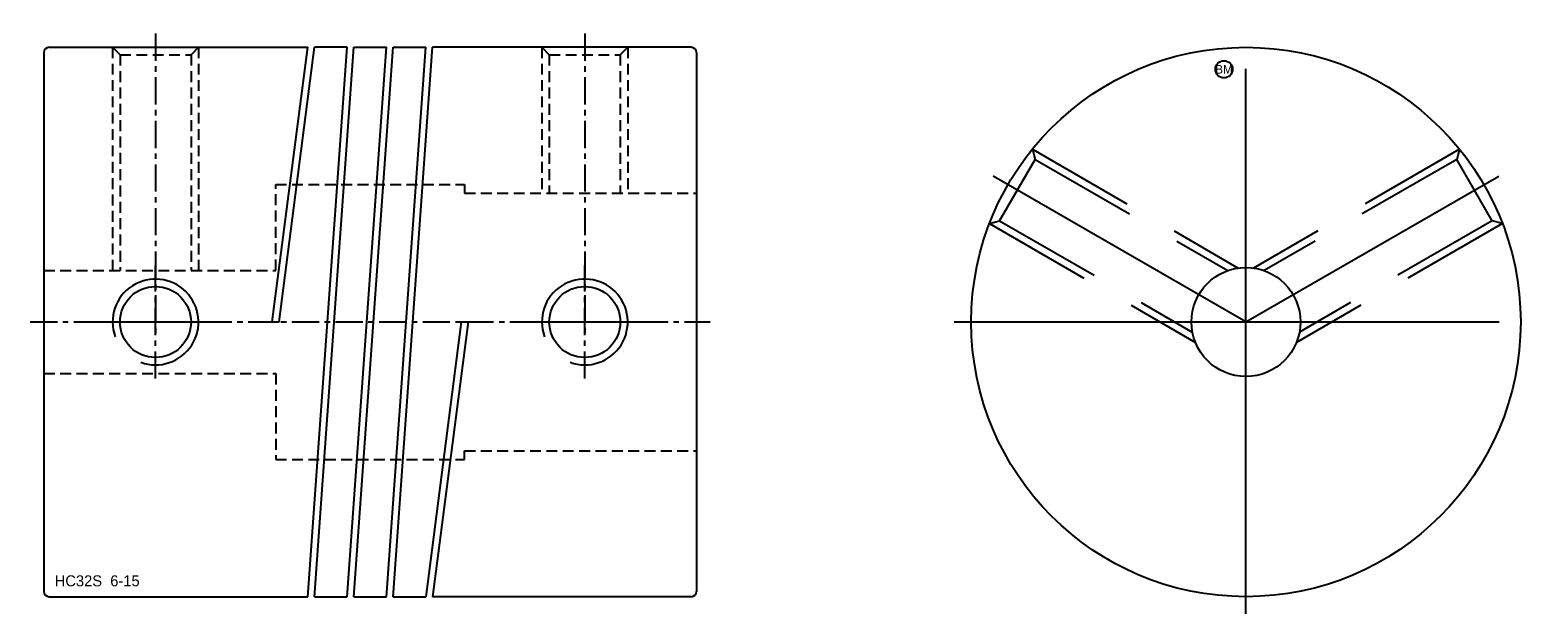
# Model space of a CAD drawing. Extents: x -14.3 to 73.5, y -17 to 17.
import ezdxf
from ezdxf.enums import TextEntityAlignment as Align

# ---------------------------------------------------------------- set-up
doc = ezdxf.new("R2010")
doc.units = 0
doc.header["$MEASUREMENT"] = 0
doc.linetypes.add('CENTER', pattern=[50.8, 31.75, -6.35, 6.35, -6.35])
doc.linetypes.add('HIDDEN', pattern=[9.525, 6.35, -3.175])
doc.layers.get('0').update_dxf_attribs({"linetype": 'CONTINUOUS'})
for name, color, linetype in [('BOM', 6, 'CONTINUOUS'), ('CENTER', 1, 'CENTER'), ('HIDDEN', 2, 'HIDDEN'), ('THIN', 3, 'CONTINUOUS')]:
    doc.layers.add(name, color=color, linetype=linetype)

# ---------------------------------------------------------------- blocks, each defined once
blk = doc.blocks.new('MCLBM2')
blk.add_circle((0, 0), 0.5)
blk.add_text('BM', height=0.5).set_placement((0, 0), align=Align.MIDDLE)
at = {"flags": 1}
for tag, p in [('NAME', (0, -1)), ('ENAME', (0, -2)), ('SPEC', (0, -3)), ('MATERIAL', (0, -4)), ('QTY', (0, -5)), ('WEIGHT', (0, -6)), ('PRICE', (0, -7)), ('REMARK', (0, -8)), ('USER1', (0, -9)), ('USER2', (0, -10)), ('USER3', (0, -11)), ('USER4', (0, -12)), ('USER5', (0, -13)), ('USER6', (0, -14))]:
    blk.add_attdef(tag, p, '', height=0.5, dxfattribs=at)

msp = doc.modelspace()

# ---------------------------------------------------------------- linework, layer by layer
at = {"ltscale": 0.1}
for p, q in [((-13.2, 16), (1.863, 16)), ((-0.202, 0), (1.863, 16)), ((0.202, 0), (2.267, 16)), ((1.864, -16), (4.154, 16)), ((2.266, -16), (4.556, 16)), ((4.154, 16), (2.267, 16)), ((4.154, -16), (6.444, 16)), ((4.556, -16), (6.846, 16)), ((4.556, 16), (6.444, 16)), ((6.444, -16), (8.734, 16)), ((6.846, -16), (9.136, 16)), ((6.846, 16), (8.734, 16)), ((24.2, 16), (9.136, 16)), ((-13.5, 15.7), (-13.5, -15.7)), ((24.5, 15.7), (24.5, -15.7)), ((-0.202, 0), (0.202, 0)), ((10.798, 0), (8.733, -16)), ((11.202, 0), (9.137, -16)), ((10.798, 0), (11.202, 0)), ((-13.2, -16), (1.864, -16)), ((2.266, -16), (4.154, -16)), ((4.556, -16), (6.444, -16)), ((6.846, -16), (8.733, -16)), ((24.2, -16), (9.137, -16))]:
    msp.add_line(p, q, dxfattribs=at)
for radius in [16, 3.175]:
    msp.add_circle((56.5, 0), radius)
for centre in [(-7, 0), (18, 0)]:
    msp.add_circle(centre, 2.067, dxfattribs=at)
for centre, start, end in [((-13.2, 15.7), 90, 180), ((24.2, 15.7), 0, 90), ((-13.2, -15.7), 180, 270), ((24.2, -15.7), 270, 0)]:
    msp.add_arc(centre, 0.3, start, end, dxfattribs=at)
at = {"layer": 'CENTER', "ltscale": 0.05}
for p, q in [((-7, 16.8), (-7, -0.8)), ((18, 16.8), (18, -0.8)), ((-7, -3.3), (-7, 3.3)), ((18, -3.3), (18, 3.3)), ((-14.3, 0), (25.3, 0)), ((-10.3, 0), (-3.7, 0)), ((14.7, 0), (21.3, 0))]:
    msp.add_line(p, q, dxfattribs=at)
at = {"layer": 'CENTER'}
for p, q in [((56.5, -17), (56.5, 17)), ((56.5, 0), (41.778, 8.5)), ((39.5, 0), (73.5, 0))]:
    msp.add_line(p, q, dxfattribs=at)
at = {"layer": 'CENTER', "extrusion": (1.22461e-16, -2.99932e-32, -1)}
msp.add_line((56.5, 0), (71.222, 8.5), dxfattribs=at)
at = {"layer": 'HIDDEN', "ltscale": 0.1}
for p, q in [((-9.5, 16), (-9.5, 3)), ((-9.5, 16), (-9.067, 15.567)), ((-4.5, 16), (-4.933, 15.567)), ((-4.5, 16), (-4.5, 3)), ((15.5, 16), (15.5, 7.5)), ((15.5, 16), (15.933, 15.567)), ((20.5, 16), (20.067, 15.567)), ((20.5, 16), (20.5, 7.5)), ((-9.067, 15.567), (-9.067, 3)), ((-9.067, 15.567), (-4.933, 15.567)), ((-4.933, 15.567), (-4.933, 3)), ((15.933, 15.567), (15.933, 7.5)), ((15.933, 15.567), (20.067, 15.567)), ((20.067, 15.567), (20.067, 7.5))]:
    msp.add_line(p, q, dxfattribs=at)
at = {"layer": 'HIDDEN'}
for p, q in [((44.064, 10.067), (56.055, 3.144)), ((44.064, 10.067), (44.222, 9.475)), ((42.155, 5.895), (44.222, 9.475)), ((44.222, 9.475), (55.446, 2.995)), ((41.564, 5.737), (42.155, 5.895)), ((41.564, 5.737), (53.555, -1.186)), ((42.155, 5.895), (53.379, -0.585))]:
    msp.add_line(p, q, dxfattribs=at)
at = {"layer": 'HIDDEN', "extrusion": (1.22461e-16, -2.99932e-32, -1)}
for p, q in [((68.936, 10.067), (56.945, 3.144)), ((68.936, 10.067), (68.778, 9.475)), ((68.778, 9.475), (57.554, 2.995)), ((70.845, 5.895), (68.778, 9.475)), ((71.436, 5.737), (59.445, -1.186)), ((70.845, 5.895), (59.621, -0.585)), ((71.436, 5.737), (70.845, 5.895))]:
    msp.add_line(p, q, dxfattribs=at)
at = {"layer": 'HIDDEN', "ltscale": 0.1}
msp.add_lwpolyline([(-13.5, 3), (0, 3), (0, 8), (11, 8), (11, 7.5), (24.5, 7.5)], dxfattribs=at)
at = {"layer": 'HIDDEN', "ltscale": 0.1, "extrusion": (-2.99932e-32, -1.22461e-16, -1)}
msp.add_lwpolyline([(13.5, -3), (0, -3), (0, -8), (-11, -8), (-11, -7.5), (-24.5, -7.5)], dxfattribs=at)
at = {"layer": 'THIN', "ltscale": 0.1}
for centre in [(-7, 0), (18, 0)]:
    msp.add_arc(centre, 2.5, 250, 200, dxfattribs=at)

# ---------------------------------------------------------------- block references
at = {"layer": 'BOM'}
msp.add_blockref('MCLBM2', (55.22, 14.72), dxfattribs=at)

# ---------------------------------------------------------------- texts
msp.add_text('HC32S  6-15', height=0.64).set_placement((-12.87, -15.396))

doc.saveas('drawing.dxf')
